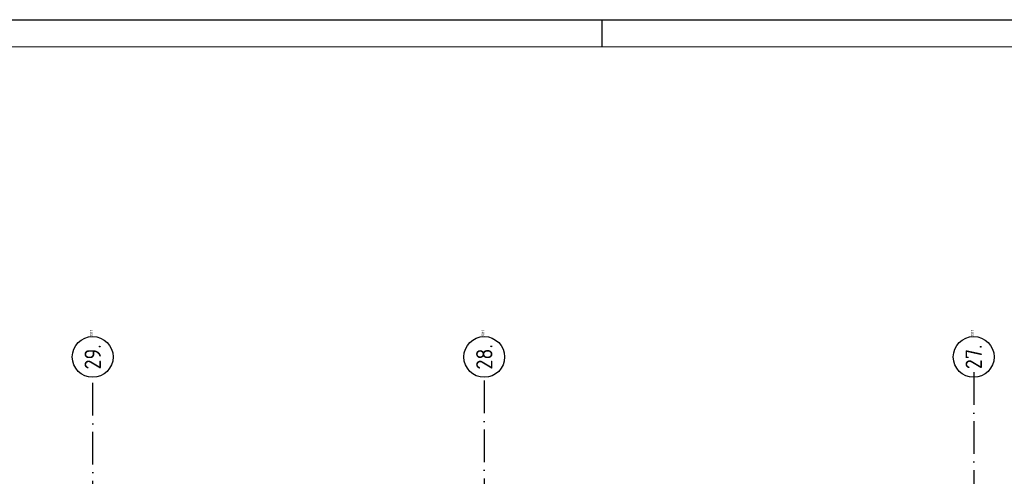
# Model space of a CAD drawing. Header units: millimetres. Extents: x -6587 to 170951, y 244 to 951952.
# Tile 20 of 102: x 16150 to 34255, y 75937 to 84344. Entities that reach past the tile are written whole.
import ezdxf
from ezdxf.enums import TextEntityAlignment as Align

# ---------------------------------------------------------------- set-up
doc = ezdxf.new("R2010")
doc.units = ezdxf.units.MM
doc.header["$LTSCALE"] = 100
doc.linetypes.add('DASHDOT', pattern=[9, 6, -1.5, 0, -1.5])
doc.layers.get('0').update_dxf_attribs({"linetype": 'CONTINUOUS'})
for name, color, linetype in [('AL$7----_STRAMIEN', 1, 'DASHDOT'), ('ALN-----_BLOCKNAAM', 2, 'CONTINUOUS'), ('LIJN025', 10, 'CONTINUOUS'), ('LIJN050', 90, 'CONTINUOUS'), ('TEKST25', 10, 'CONTINUOUS'), ('TEKST35', 50, 'CONTINUOUS'), ('TEKST50', 90, 'CONTINUOUS')]:
    doc.layers.add(name, color=color, linetype=linetype)
doc.styles.add('ISO', font='ISO.SHX')
doc.styles.add('ROMAND', font='romand')
doc.styles.get("Standard").update_dxf_attribs({"font": 'iso.shx'})

# ---------------------------------------------------------------- blocks, each defined once
blk = doc.blocks.new('A0-G')
at = {"layer": 'LIJN025'}
blk.add_line((334.5, 836), (334.5, 841), dxfattribs=at)
blk.add_lwpolyline([(1189, 841), (1189, 0), (0, 0), (0, 841)], close=True, dxfattribs=at)
at = {"layer": 'LIJN050', "const_width": 0.2}
blk.add_lwpolyline([(1184, 836), (25, 836), (25, 5), (1184, 5)], close=True, dxfattribs=at)
at = {"layer": 'TEKST25', "style": 'ROMAND', "width": 2.899115}
blk.add_attdef('STATUS', text='', height=2.5, dxfattribs=at).set_placement((1143, 71.5), (1182, 71.5), align=Align.FIT)
at = {"layer": 'TEKST25', "style": 'ISO'}
for tag, p in [('E', (1144.25, 66)), ('NAAM-E', (1155.75, 66)), ('DATUM-E', (1174, 66)), ('D', (1144.25, 61)), ('NAAM-D', (1155.75, 61)), ('DATUM-D', (1174, 61)), ('C', (1144.25, 56)), ('NAAM-C', (1155.75, 56)), ('DATUM-C', (1174, 56)), ('B', (1144.25, 51)), ('NAAM-B', (1155.75, 51)), ('DATUM-B', (1174, 51)), ('A', (1144.25, 46)), ('NAAM-A', (1155.75, 46)), ('DATUM-A', (1174, 46))]:
    blk.add_attdef(tag, text='', height=2.5, dxfattribs=at).set_placement(p, align=Align.CENTER)
for tag, p in [('DATUM', (1021.75, 36.25)), ('SCHAAL', (1057, 36.25)), ('GETEKEND', (1087.25, 36.25)), ('GECONTOL.', (1122, 36.25)), ('FORMAAT', (1152.25, 28.25))]:
    blk.add_attdef(tag, p, '', height=2.5, dxfattribs=at)
at = {"layer": 'TEKST35', "style": 'ISO'}
for tag, p in [('PROJECT', (1023.5, 72.5)), ('PLAATS', (1023.5, 63.5)), ('INSTALLATIE-REGEL1', (1023.5, 52.5)), ('INSTALLATIE-REGEL2', (1023.5, 43.5))]:
    blk.add_attdef(tag, p, '', height=4, dxfattribs=at)
blk.add_attdef('PROJ.NR.', text='', height=4, dxfattribs=at).set_placement((1170, 23), align=Align.CENTER)
at = {"layer": 'TEKST50', "style": 'ISO'}
blk.add_attdef('FILE-NAAM', text='', height=5, dxfattribs=at).set_placement((1162.5, 7.5), align=Align.CENTER)
blk = doc.blocks.new('1011')
at = {"layer": 'AL$7----_STRAMIEN', "color": 7, "linetype": 'Continuous'}
blk.add_circle((-750, 0), 750, dxfattribs=at)
at = {"layer": 'AL$7----_STRAMIEN', "color": 3, "linetype": 'Continuous'}
blk.add_attdef('STR-NAAM', text='', height=600, rotation=360, dxfattribs=at).set_placement((-750, 0), align=Align.MIDDLE)
at = {"layer": 'ALN-----_BLOCKNAAM', "linetype": 'Continuous'}
blk.add_text('1011', height=100, dxfattribs=at).set_placement((0, 0))

msp = doc.modelspace()

# ---------------------------------------------------------------- linework, layer by layer
at = {"layer": 'AL$7----_STRAMIEN', "color": 1}
for p, q in [((17492.8, 5947), (17492.8, 77761.7)), ((24692.8, 77698.2), (24692.8, 12402.1)), ((33692.8, 77852.1), (33692.8, 64097.2)), ((33692.8, 77852.1), (33692.8, 64115.2))]:
    msp.add_line(p, q, dxfattribs=at)

# ---------------------------------------------------------------- block references
at = {"xscale": 100, "yscale": 100, "zscale": 100}
msp.add_blockref('A0-G', (-6587, 243.8), dxfattribs=at)
at = {"layer": 'AL$7----_STRAMIEN', "xscale": 0.5, "yscale": 0.5, "zscale": 0.5, "rotation": 90}
for p, values in [((17492.8, 78509.8), {'STR-NAAM': '29.'}), ((17492.8, 78509.8), {'STR-NAAM': '29.'}), ((24692.8, 78509.8), {'STR-NAAM': '28.'}), ((24692.8, 78509.8), {'STR-NAAM': '28.'}), ((33692.8, 78509.8), {'STR-NAAM': '27.'}), ((33692.8, 78509.8), {'STR-NAAM': '27.'})]:
    msp.add_blockref('1011', p, dxfattribs=at).add_auto_attribs(values)

doc.saveas('drawing.dxf')
